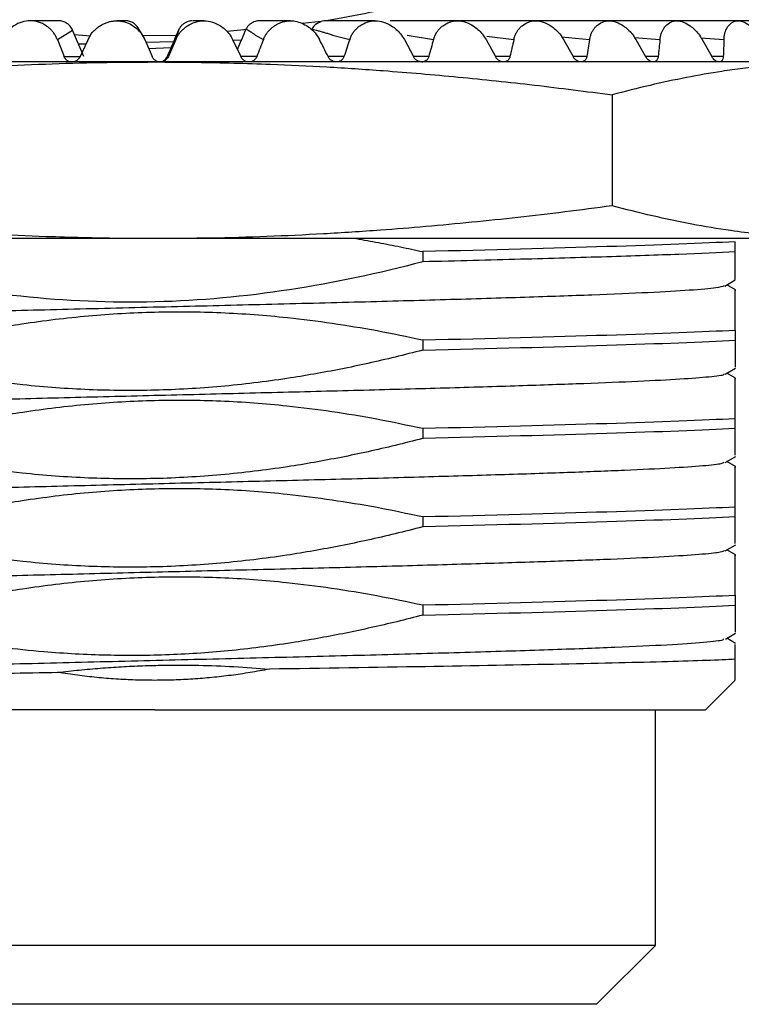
# Model space of a CAD drawing. Header units: millimetres. Extents: x 5820 to 6228, y 2147 to 2435.
# Tile 5 of 20: x 5909 to 5921, y 2218 to 2235. Entities that reach past the tile are written whole.
import ezdxf

# ---------------------------------------------------------------- set-up
doc = ezdxf.new("R2010")
doc.units = ezdxf.units.MM
doc.layers.add('1轮廓实线层', color=7, linetype='Continuous')
doc.layers.add('2细线层', color=3, linetype='Continuous')
doc.styles.add('SLDTEXTSTYLE1', font='txt')
doc.dimstyles.new('SLDDIMSTYLE0', dxfattribs={"dimtxt": 7, "dimasz": 8.16, "dimexe": 0, "dimexo": 0.0625, "dimgap": 1.75, "dimtad": 2, "dimdec": 0, "dimrnd": 1e-09, "dimzin": 4, "dimdsep": 46, "dimtxsty": 'SLDTEXTSTYLE1', "dimsah": 1, "dimcen": 0.09, "dimadec": 0, "dimazin": 1, "dimtfac": 1, "dimtofl": 0, "dimtmove": 0, "dimatfit": 3, "dimfxl": 1, "dimfrac": 2, "dimtolj": 1, "dimtzin": 12, "dimarcsym": 0})
doc.dimstyles.new('SLDDIMSTYLE1', dxfattribs={"dimtxt": 7, "dimasz": 8.16, "dimexe": 0, "dimexo": 0.0625, "dimgap": 1.75, "dimtad": 2, "dimdec": 0, "dimrnd": 1e-09, "dimzin": 12, "dimdsep": 46, "dimtxsty": 'SLDTEXTSTYLE1', "dimsah": 1, "dimcen": 0.09, "dimadec": 0, "dimazin": 3, "dimtfac": 1, "dimtmove": 0, "dimatfit": 0, "dimfxl": 1, "dimfrac": 2, "dimtolj": 1, "dimtzin": 12, "dimarcsym": 0})

# ---------------------------------------------------------------- blocks, each defined once
blk = doc.blocks.new('*D16')
at = {"layer": '2细线层', "color": 0, "lineweight": -2, "ltscale": 2, "transparency": 16777216}
for p, q in [((6035.78, 2244.562), (6035.78, 2252.722)), ((5924.625, 2236.402), (6035.78, 2236.402)), ((5919.694, 2217.402), (6035.78, 2217.402)), ((6035.78, 2209.242), (6035.78, 2177.859))]:
    blk.add_line(p, q, dxfattribs=at)
at = {"layer": '2细线层', "color": 0, "ltscale": 2, "transparency": 16777216}
for points in [[(6034.42, 2244.562), (6037.14, 2244.562), (6035.78, 2236.402)], [(6034.42, 2209.242), (6037.14, 2209.242), (6035.78, 2217.402)]]:
    blk.add_solid(points, dxfattribs=at)
at = {"layer": 'Defpoints', "color": 0, "ltscale": 2, "transparency": 16777216}
for p in [(5924.563, 2236.402), (6035.78, 2236.402), (5919.632, 2217.402)]:
    blk.add_point(p, dxfattribs=at)
at = {"layer": '2细线层', "color": 0, "ltscale": 2, "transparency": 16777216, "insert": (6037.53, 2188.738), "char_height": 7, "attachment_point": 2, "rotation": 90, "style": 'SLDTEXTSTYLE1'}
blk.add_mtext('\\A1;GH=19', dxfattribs=at)
blk = doc.blocks.new('*D17')
at = {"layer": '2细线层', "color": 0, "lineweight": -2, "ltscale": 2, "transparency": 16777216}
for p, q in [((5875.279, 2225.562), (5875.279, 2233.722)), ((5918.257, 2217.402), (5875.279, 2217.402)), ((5875.279, 2217.402), (5875.279, 2209.891)), ((5900.75, 2209.891), (5875.279, 2209.891)), ((5875.279, 2201.731), (5875.279, 2183.903))]:
    blk.add_line(p, q, dxfattribs=at)
at = {"layer": '2细线层', "color": 0, "ltscale": 2, "transparency": 16777216}
for points in [[(5873.919, 2225.562), (5876.639, 2225.562), (5875.279, 2217.402)], [(5873.919, 2201.731), (5876.639, 2201.731), (5875.279, 2209.891)]]:
    blk.add_solid(points, dxfattribs=at)
at = {"layer": 'Defpoints', "color": 0, "ltscale": 2, "transparency": 16777216}
for p in [(5875.279, 2217.402), (5918.32, 2217.402), (5900.813, 2209.891)]:
    blk.add_point(p, dxfattribs=at)
at = {"layer": '2细线层', "color": 0, "ltscale": 2, "transparency": 16777216, "insert": (5866.529, 2188.737), "char_height": 7, "attachment_point": 2, "rotation": 90, "style": 'SLDTEXTSTYLE1'}
blk.add_mtext('\\A1;BH', dxfattribs=at)
blk = doc.blocks.new('*D18')
at = {"layer": '2细线层', "color": 0, "lineweight": -2, "ltscale": 2, "transparency": 16777216}
for p, q in [((5896.663, 2236.756), (5896.663, 2172.376)), ((5924.963, 2236.756), (5924.963, 2172.376)), ((5896.663, 2172.376), (5857.844, 2172.376)), ((5916.803, 2172.376), (5904.823, 2172.376))]:
    blk.add_line(p, q, dxfattribs=at)
at = {"layer": '2细线层', "color": 0, "ltscale": 2, "transparency": 16777216}
for points in [[(5904.823, 2173.736), (5904.823, 2171.016), (5896.663, 2172.376)], [(5916.803, 2173.736), (5916.803, 2171.016), (5924.963, 2172.376)]]:
    blk.add_solid(points, dxfattribs=at)
at = {"layer": 'Defpoints', "color": 0, "ltscale": 2, "transparency": 16777216}
for p in [(5896.663, 2236.818), (5924.963, 2236.818), (5924.963, 2172.376)]:
    blk.add_point(p, dxfattribs=at)
at = {"layer": '2细线层', "color": 0, "ltscale": 2, "transparency": 16777216, "insert": (5869.115, 2170.626), "char_height": 7, "attachment_point": 2, "style": 'SLDTEXTSTYLE1'}
blk.add_mtext('\\A1;{\\fISOCPEUR|b0|i0|c134|p34;%%C}28.3', dxfattribs=at)

msp = doc.modelspace()

# ---------------------------------------------------------------- linework, layer by layer
at = {"layer": '1轮廓实线层', "linetype": 'Continuous', "lineweight": 25, "ltscale": 2}
for p, q in [((5909.184, 2235.102), (5908.699, 2235.102)), ((5911.647, 2235.102), (5911.455, 2235.102)), ((5913.116, 2235.102), (5912.587, 2235.102)), ((5913.636, 2235.087), (5913.317, 2235.053)), ((5914.556, 2235.102), (5913.726, 2235.102)), ((5915.949, 2235.102), (5914.807, 2235.102)), ((5917.278, 2235.102), (5915.834, 2235.102)), ((5918.525, 2235.102), (5916.796, 2235.102)), ((5919.675, 2235.102), (5917.642, 2235.102)), ((5920.714, 2235.102), (5918.443, 2235.102)), ((5921.629, 2235.102), (5919.146, 2235.102)), ((5922.407, 2235.102), (5919.746, 2235.102)), ((5923.039, 2235.102), (5920.234, 2235.102)), ((5923.518, 2235.102), (5920.603, 2235.102)), ((5920.858, 2235.102), (5920.663, 2235.102)), ((5909.16, 2234.783), (5909.418, 2234.944)), ((5909.611, 2234.493), (5909.418, 2234.944)), ((5910.644, 2234.783), (5910.553, 2234.944)), ((5912.381, 2234.953), (5912.044, 2234.917)), ((5909.16, 2234.783), (5909.273, 2234.493)), ((5909.723, 2234.842), (5909.452, 2234.864)), ((5909.712, 2234.845), (5909.547, 2234.493)), ((5911.178, 2234.853), (5910.609, 2234.844)), ((5910.644, 2234.783), (5910.77, 2234.493)), ((5910.663, 2234.738), (5911.133, 2234.75)), ((5911.17, 2234.783), (5911.045, 2234.493)), ((5911.191, 2234.856), (5911.17, 2234.783)), ((5912.135, 2234.783), (5912.272, 2234.493)), ((5912.139, 2234.775), (5912.283, 2234.778)), ((5912.52, 2234.856), (5912.657, 2234.783)), ((5913.829, 2234.856), (5914.122, 2234.783)), ((5915.05, 2234.783), (5915.204, 2234.493)), ((5915.099, 2234.856), (5915.545, 2234.783)), ((5916.436, 2234.783), (5916.596, 2234.493)), ((5916.452, 2234.839), (5916.908, 2234.783)), ((5917.717, 2234.83), (5918.195, 2234.783)), ((5917.752, 2234.783), (5917.915, 2234.493)), ((5918.953, 2234.82), (5919.389, 2234.783)), ((5918.98, 2234.783), (5919.145, 2234.493)), ((5920.085, 2234.812), (5920.475, 2234.783)), ((5920.106, 2234.783), (5920.27, 2234.493)), ((5909.518, 2234.71), (5909.65, 2234.713)), ((5910.709, 2234.633), (5911.088, 2234.646)), ((5909.407, 2234.402), (5907.918, 2234.402)), ((5909.273, 2234.493), (5909.547, 2234.493)), ((5910.813, 2234.402), (5909.407, 2234.402)), ((5911.045, 2234.493), (5911.022, 2234.493)), ((5912.546, 2234.493), (5912.272, 2234.493)), ((5913.898, 2234.402), (5912.413, 2234.402)), ((5914.025, 2234.493), (5913.757, 2234.493)), ((5915.345, 2234.402), (5913.898, 2234.402)), ((5915.463, 2234.493), (5915.204, 2234.493)), ((5915.345, 2234.402), (5915.362, 2234.402)), ((5916.734, 2234.402), (5915.345, 2234.402)), ((5916.843, 2234.493), (5916.596, 2234.493)), ((5918.049, 2234.402), (5916.734, 2234.402)), ((5918.147, 2234.493), (5917.915, 2234.493)), ((5919.273, 2234.402), (5918.049, 2234.402)), ((5919.359, 2234.493), (5919.145, 2234.493)), ((5920.391, 2234.402), (5919.273, 2234.402)), ((5920.463, 2234.493), (5920.27, 2234.493)), ((5921.388, 2234.402), (5920.391, 2234.402)), ((5918.578, 2233.844), (5918.578, 2231.96)), ((5920.663, 2231.177), (5920.663, 2231.35)), ((5915.362, 2231.182), (5915.362, 2231.009)), ((5920.49, 2230.598), (5920.667, 2230.701)), ((5920.672, 2230.531), (5920.522, 2230.617)), ((5920.663, 2229.85), (5920.663, 2229.677)), ((5915.362, 2229.682), (5915.362, 2229.509)), ((5920.496, 2229.102), (5920.673, 2229.204)), ((5920.671, 2229.031), (5920.522, 2229.117)), ((5920.663, 2228.177), (5920.663, 2228.35)), ((5915.362, 2228.182), (5915.362, 2228.009)), ((5920.495, 2227.602), (5920.674, 2227.705)), ((5920.671, 2227.531), (5920.522, 2227.617)), ((5920.663, 2226.677), (5920.663, 2226.85)), ((5915.362, 2226.682), (5915.362, 2226.509)), ((5920.495, 2226.101), (5920.674, 2226.205)), ((5920.672, 2226.031), (5920.522, 2226.117)), ((5920.663, 2225.35), (5920.663, 2225.177)), ((5915.362, 2225.182), (5915.362, 2225.009)), ((5920.499, 2224.603), (5920.672, 2224.704)), ((5920.673, 2224.53), (5920.522, 2224.617)), ((5920.161, 2223.401), (5920.668, 2223.907)), ((5919.313, 2219.402), (5919.313, 2223.402)), ((5910.813, 2219.402), (5902.313, 2219.402)), ((5919.313, 2219.402), (5910.813, 2219.402)), ((5918.311, 2218.401), (5919.313, 2219.402))]:
    msp.add_line(p, q, dxfattribs=at)
at = {"layer": '1轮廓实线层', "linetype": 'Continuous', "lineweight": 25, "ltscale": 2, "flags": 128}
msp.add_lwpolyline([(5910.315, 2235.102), (5910.245, 2235.102), (5910.168, 2235.102)], dxfattribs=at)
at = {"layer": '1轮廓实线层', "linetype": 'Continuous', "lineweight": 25, "ltscale": 2}
for points in [[(5915.192, 2235.402), (5914.707, 2235.286), (5914.22, 2235.185), (5913.729, 2235.102)], [(5913.729, 2235.102), (5913.697, 2235.103), (5913.666, 2235.097), (5913.636, 2235.087)], [(5911.224, 2234.962), (5911.157, 2234.805), (5911.09, 2234.649), (5911.022, 2234.493)], [(5912.362, 2234.962), (5912.313, 2234.848), (5912.265, 2234.734), (5912.216, 2234.62)], [(5913.558, 2235.052), (5913.526, 2235.029), (5913.498, 2234.998), (5913.479, 2234.962)], [(5912.658, 2234.783), (5912.621, 2234.686), (5912.583, 2234.59), (5912.546, 2234.493)], [(5913.757, 2234.493), (5913.707, 2234.589), (5913.659, 2234.686), (5913.61, 2234.783)], [(5914.122, 2234.783), (5914.09, 2234.686), (5914.058, 2234.59), (5914.025, 2234.493)], [(5915.545, 2234.783), (5915.518, 2234.686), (5915.491, 2234.59), (5915.463, 2234.493)], [(5916.908, 2234.783), (5916.887, 2234.686), (5916.865, 2234.59), (5916.843, 2234.493)], [(5918.195, 2234.783), (5918.179, 2234.686), (5918.164, 2234.59), (5918.147, 2234.493)], [(5919.389, 2234.783), (5919.379, 2234.686), (5919.369, 2234.59), (5919.359, 2234.493)], [(5920.475, 2234.783), (5920.471, 2234.686), (5920.468, 2234.59), (5920.463, 2234.493)], [(5910.813, 2234.402), (5910.844, 2234.402), (5910.875, 2234.402), (5910.907, 2234.402)], [(5912.413, 2234.402), (5911.913, 2234.402), (5911.41, 2234.402), (5910.907, 2234.402)]]:
    msp.add_open_spline(points, degree=3, dxfattribs=at)
for points, knots in [([(5909.16, 2234.783), (5909.152, 2234.802), (5909.136, 2234.839), (5909.104, 2234.89), (5909.065, 2234.937), (5909.021, 2234.979), (5908.949, 2235.033), (5908.845, 2235.087), (5908.701, 2235.109), (5908.554, 2235.087), (5908.429, 2235.027), (5908.331, 2234.952), (5908.257, 2234.873), (5908.222, 2234.812), (5908.204, 2234.782)], [0, 0, 0, 0, 0.052574, 0.104304, 0.155895, 0.208056, 0.261472, 0.383483, 0.498903, 0.615587, 0.738419, 0.826965, 0.913068, 1, 1, 1, 1]), ([(5909.418, 2234.944), (5909.406, 2234.967), (5909.383, 2235.011), (5909.324, 2235.061), (5909.256, 2235.096), (5909.206, 2235.1), (5909.181, 2235.102)], [0, 0, 0, 0, 0.249916, 0.496125, 0.751641, 1, 1, 1, 1]), ([(5909.712, 2234.845), (5909.725, 2234.864), (5909.751, 2234.902), (5909.798, 2234.951), (5909.849, 2234.993), (5909.904, 2235.029), (5909.961, 2235.058), (5910.02, 2235.08), (5910.079, 2235.094), (5910.139, 2235.102), (5910.225, 2235.102), (5910.338, 2235.078), (5910.463, 2235.011), (5910.573, 2234.913), (5910.62, 2234.828), (5910.644, 2234.783)], [0, 0, 0, 0, 0.060752, 0.119899, 0.177593, 0.233902, 0.28885, 0.342467, 0.394813, 0.446017, 0.496292, 0.615049, 0.739161, 0.862981, 1, 1, 1, 1]), ([(5910.553, 2234.944), (5910.542, 2234.965), (5910.52, 2235.006), (5910.468, 2235.054), (5910.407, 2235.087), (5910.353, 2235.103), (5910.322, 2235.101), (5910.314, 2235.1)], [0, 0, 0, 0, 0.229249, 0.455252, 0.691042, 0.921474, 1, 1, 1, 1]), ([(5911.17, 2234.783), (5911.18, 2234.803), (5911.198, 2234.842), (5911.235, 2234.895), (5911.276, 2234.941), (5911.32, 2234.982), (5911.392, 2235.034), (5911.499, 2235.086), (5911.647, 2235.11), (5911.796, 2235.085), (5911.917, 2235.027), (5912.011, 2234.955), (5912.083, 2234.878), (5912.118, 2234.815), (5912.135, 2234.783)], [0, 0, 0, 0, 0.056189, 0.110242, 0.162289, 0.212381, 0.260533, 0.383034, 0.500861, 0.6186, 0.741442, 0.821703, 0.907793, 1, 1, 1, 1]), ([(5911.443, 2235.102), (5911.43, 2235.101), (5911.401, 2235.098), (5911.36, 2235.084), (5911.32, 2235.064), (5911.283, 2235.036), (5911.25, 2235.003), (5911.233, 2234.976), (5911.224, 2234.962)], [0, 0, 0, 0, 0.153933, 0.313279, 0.478086, 0.647859, 0.82193, 1, 1, 1, 1]), ([(5912.578, 2235.102), (5912.564, 2235.101), (5912.537, 2235.098), (5912.496, 2235.084), (5912.456, 2235.064), (5912.42, 2235.036), (5912.387, 2235.003), (5912.37, 2234.976), (5912.362, 2234.962)], [0, 0, 0, 0, 0.153933, 0.313279, 0.478086, 0.647859, 0.82193, 1, 1, 1, 1]), ([(5912.658, 2234.783), (5912.667, 2234.803), (5912.684, 2234.843), (5912.719, 2234.896), (5912.759, 2234.944), (5912.803, 2234.986), (5912.851, 2235.021), (5912.902, 2235.051), (5912.954, 2235.074), (5913.008, 2235.09), (5913.062, 2235.1), (5913.135, 2235.104), (5913.228, 2235.092), (5913.338, 2235.052), (5913.444, 2234.987), (5913.541, 2234.898), (5913.587, 2234.822), (5913.61, 2234.783)], [0, 0, 0, 0, 0.056641, 0.111666, 0.165213, 0.217336, 0.268041, 0.31733, 0.36522, 0.411775, 0.457117, 0.501443, 0.589926, 0.683506, 0.782931, 0.888323, 1, 1, 1, 1]), ([(5913.558, 2235.052), (5913.57, 2235.059), (5913.594, 2235.072), (5913.623, 2235.082), (5913.636, 2235.087)], [0, 0, 0, 0, 0.525114, 1, 1, 1, 1]), ([(5914.122, 2234.783), (5914.13, 2234.803), (5914.145, 2234.842), (5914.176, 2234.895), (5914.212, 2234.941), (5914.251, 2234.982), (5914.316, 2235.034), (5914.415, 2235.086), (5914.556, 2235.11), (5914.7, 2235.085), (5914.821, 2235.027), (5914.917, 2234.955), (5914.992, 2234.878), (5915.03, 2234.815), (5915.05, 2234.783)], [0, 0, 0, 0, 0.056179, 0.110211, 0.162226, 0.212273, 0.26037, 0.382909, 0.500762, 0.618525, 0.74139, 0.821666, 0.907774, 1, 1, 1, 1]), ([(5915.545, 2234.783), (5915.552, 2234.803), (5915.565, 2234.842), (5915.593, 2234.895), (5915.625, 2234.941), (5915.661, 2234.982), (5915.721, 2235.034), (5915.815, 2235.086), (5915.949, 2235.11), (5916.089, 2235.085), (5916.207, 2235.027), (5916.301, 2234.955), (5916.377, 2234.878), (5916.416, 2234.815), (5916.436, 2234.783)], [0, 0, 0, 0, 0.0561792, 0.1102112, 0.1622258, 0.2122732, 0.2603695, 0.3829088, 0.5007619, 0.6185247, 0.7413897, 0.8216665, 0.907774, 1, 1, 1, 1]), ([(5916.909, 2234.783), (5916.914, 2234.803), (5916.924, 2234.842), (5916.949, 2234.895), (5916.977, 2234.941), (5917.01, 2234.982), (5917.065, 2235.034), (5917.151, 2235.086), (5917.277, 2235.11), (5917.41, 2235.085), (5917.524, 2235.027), (5917.617, 2234.955), (5917.692, 2234.878), (5917.731, 2234.815), (5917.752, 2234.783)], [0, 0, 0, 0, 0.056178, 0.110209, 0.162223, 0.21227, 0.260365, 0.382905, 0.500758, 0.61852, 0.741386, 0.821665, 0.907774, 1, 1, 1, 1]), ([(5918.195, 2234.783), (5918.199, 2234.803), (5918.207, 2234.842), (5918.228, 2234.895), (5918.252, 2234.941), (5918.281, 2234.982), (5918.33, 2235.034), (5918.408, 2235.086), (5918.524, 2235.11), (5918.649, 2235.085), (5918.758, 2235.027), (5918.847, 2234.955), (5918.92, 2234.878), (5918.96, 2234.815), (5918.98, 2234.783)], [0, 0, 0, 0, 0.056179, 0.110211, 0.162226, 0.212273, 0.26037, 0.382909, 0.500762, 0.618525, 0.74139, 0.821666, 0.907774, 1, 1, 1, 1]), ([(5919.389, 2234.783), (5919.392, 2234.803), (5919.397, 2234.842), (5919.413, 2234.895), (5919.434, 2234.941), (5919.458, 2234.982), (5919.5, 2235.034), (5919.569, 2235.086), (5919.674, 2235.11), (5919.789, 2235.085), (5919.891, 2235.027), (5919.976, 2234.955), (5920.046, 2234.878), (5920.085, 2234.815), (5920.106, 2234.783)], [0, 0, 0, 0, 0.056179, 0.110211, 0.162226, 0.212273, 0.26037, 0.382909, 0.500762, 0.618525, 0.74139, 0.821666, 0.907774, 1, 1, 1, 1]), ([(5920.475, 2234.783), (5920.476, 2234.803), (5920.479, 2234.842), (5920.491, 2234.895), (5920.506, 2234.941), (5920.526, 2234.982), (5920.561, 2235.034), (5920.62, 2235.086), (5920.713, 2235.11), (5920.817, 2235.085), (5920.91, 2235.027), (5920.99, 2234.955), (5921.056, 2234.878), (5921.095, 2234.815), (5921.114, 2234.783)], [0, 0, 0, 0, 0.056179, 0.110211, 0.162226, 0.212273, 0.26037, 0.382909, 0.500762, 0.618525, 0.74139, 0.821666, 0.907774, 1, 1, 1, 1]), ([(5911.224, 2234.962), (5911.222, 2234.952), (5911.218, 2234.94), (5911.212, 2234.921), (5911.208, 2234.907), (5911.203, 2234.892), (5911.2, 2234.88), (5911.193, 2234.863), (5911.191, 2234.856)], [0, 0, 0, 0, 0.2997686, 0.4064673, 0.5783586, 0.7057954, 0.877631, 1, 1, 1, 1]), ([(5912.362, 2234.962), (5912.378, 2234.952), (5912.401, 2234.94), (5912.432, 2234.921), (5912.453, 2234.907), (5912.479, 2234.892), (5912.503, 2234.88), (5912.515, 2234.863), (5912.52, 2234.856)], [0, 0, 0, 0, 0.303934, 0.40607, 0.578396, 0.705428, 0.877493, 1, 1, 1, 1]), ([(5913.479, 2234.962), (5913.515, 2234.952), (5913.563, 2234.94), (5913.631, 2234.921), (5913.679, 2234.907), (5913.734, 2234.892), (5913.785, 2234.88), (5913.816, 2234.863), (5913.829, 2234.856)], [0, 0, 0, 0, 0.299768, 0.406467, 0.578359, 0.705795, 0.877631, 1, 1, 1, 1]), ([(5903.047, 2233.844), (5903.279, 2233.875), (5903.739, 2233.935), (5904.426, 2234.017), (5905.532, 2234.139), (5906.727, 2234.246), (5908.011, 2234.327), (5908.951, 2234.37), (5909.885, 2234.397), (5910.504, 2234.4), (5910.813, 2234.402)], [0, 0, 0, 0, 0.089957, 0.178715, 0.266478, 0.518478, 0.640455, 0.761692, 0.880981, 1, 1, 1, 1]), ([(5909.407, 2234.402), (5909.398, 2234.402), (5909.38, 2234.403), (5909.354, 2234.411), (5909.325, 2234.426), (5909.293, 2234.452), (5909.28, 2234.479), (5909.273, 2234.493)], [0, 0, 0, 0, 0.152041, 0.302841, 0.45805, 0.726862, 1, 1, 1, 1]), ([(5909.547, 2234.493), (5909.542, 2234.483), (5909.533, 2234.465), (5909.511, 2234.441), (5909.483, 2234.421), (5909.447, 2234.405), (5909.42, 2234.403), (5909.407, 2234.402)], [0, 0, 0, 0, 0.184189, 0.362543, 0.542974, 0.773258, 1, 1, 1, 1]), ([(5910.907, 2234.402), (5910.898, 2234.402), (5910.88, 2234.403), (5910.854, 2234.411), (5910.824, 2234.426), (5910.792, 2234.452), (5910.777, 2234.479), (5910.77, 2234.493)], [0, 0, 0, 0, 0.151501, 0.30186, 0.456633, 0.726157, 1, 1, 1, 1]), ([(5910.885, 2234.402), (5910.885, 2234.402), (5910.899, 2234.4), (5910.929, 2234.407), (5910.968, 2234.425), (5911.002, 2234.454), (5911.016, 2234.48), (5911.022, 2234.493)], [0, 0, 0, 0, 0.000771, 0.250134, 0.506794, 0.750226, 1, 1, 1, 1]), ([(5911.045, 2234.493), (5911.041, 2234.483), (5911.031, 2234.465), (5911.01, 2234.441), (5910.983, 2234.421), (5910.948, 2234.405), (5910.921, 2234.403), (5910.907, 2234.402)], [0, 0, 0, 0, 0.184327, 0.362773, 0.543337, 0.77345, 1, 1, 1, 1]), ([(5910.907, 2234.402), (5911.115, 2234.401), (5911.531, 2234.399), (5912.155, 2234.385), (5912.889, 2234.361), (5913.735, 2234.321), (5914.798, 2234.251), (5915.973, 2234.15), (5917.268, 2234.014), (5918.138, 2233.901), (5918.578, 2233.844)], [0, 0, 0, 0, 0.081044, 0.16205, 0.243371, 0.367374, 0.492194, 0.658332, 0.82704, 1, 1, 1, 1]), ([(5912.413, 2234.402), (5912.404, 2234.402), (5912.386, 2234.403), (5912.36, 2234.411), (5912.329, 2234.426), (5912.296, 2234.452), (5912.28, 2234.479), (5912.272, 2234.493)], [0, 0, 0, 0, 0.152041, 0.302841, 0.45805, 0.726862, 1, 1, 1, 1]), ([(5912.546, 2234.493), (5912.542, 2234.483), (5912.533, 2234.465), (5912.514, 2234.441), (5912.487, 2234.421), (5912.453, 2234.405), (5912.426, 2234.403), (5912.413, 2234.402)], [0, 0, 0, 0, 0.184189, 0.362543, 0.542974, 0.773258, 1, 1, 1, 1]), ([(5913.898, 2234.402), (5913.889, 2234.402), (5913.87, 2234.403), (5913.843, 2234.412), (5913.812, 2234.428), (5913.78, 2234.453), (5913.764, 2234.48), (5913.757, 2234.493)], [0, 0, 0, 0, 0.160531, 0.319013, 0.48204, 0.738726, 1, 1, 1, 1]), ([(5914.025, 2234.493), (5914.021, 2234.483), (5914.014, 2234.465), (5913.995, 2234.441), (5913.97, 2234.421), (5913.938, 2234.405), (5913.911, 2234.403), (5913.898, 2234.402)], [0, 0, 0, 0, 0.1841894, 0.3625426, 0.5429738, 0.7732578, 1, 1, 1, 1]), ([(5915.345, 2234.402), (5915.336, 2234.402), (5915.318, 2234.403), (5915.291, 2234.412), (5915.26, 2234.428), (5915.228, 2234.453), (5915.212, 2234.48), (5915.204, 2234.493)], [0, 0, 0, 0, 0.160531, 0.319013, 0.48204, 0.738726, 1, 1, 1, 1]), ([(5915.463, 2234.493), (5915.46, 2234.484), (5915.454, 2234.466), (5915.439, 2234.444), (5915.416, 2234.423), (5915.385, 2234.405), (5915.358, 2234.403), (5915.345, 2234.402)], [0, 0, 0, 0, 0.174184, 0.343602, 0.514923, 0.75943, 1, 1, 1, 1]), ([(5916.734, 2234.402), (5916.726, 2234.402), (5916.708, 2234.403), (5916.682, 2234.412), (5916.653, 2234.428), (5916.621, 2234.453), (5916.604, 2234.48), (5916.596, 2234.493)], [0, 0, 0, 0, 0.160531, 0.319013, 0.48204, 0.738726, 1, 1, 1, 1]), ([(5916.843, 2234.493), (5916.84, 2234.483), (5916.835, 2234.465), (5916.82, 2234.441), (5916.799, 2234.421), (5916.77, 2234.405), (5916.746, 2234.403), (5916.734, 2234.402)], [0, 0, 0, 0, 0.184189, 0.362543, 0.542974, 0.773258, 1, 1, 1, 1]), ([(5918.049, 2234.402), (5918.041, 2234.402), (5918.025, 2234.403), (5918, 2234.412), (5917.971, 2234.428), (5917.94, 2234.453), (5917.923, 2234.48), (5917.915, 2234.493)], [0, 0, 0, 0, 0.160531, 0.319013, 0.48204, 0.738726, 1, 1, 1, 1]), ([(5918.147, 2234.493), (5918.145, 2234.483), (5918.141, 2234.465), (5918.128, 2234.441), (5918.109, 2234.421), (5918.083, 2234.405), (5918.06, 2234.403), (5918.049, 2234.402)], [0, 0, 0, 0, 0.184189, 0.362543, 0.542974, 0.773258, 1, 1, 1, 1]), ([(5922.257, 2234.402), (5922.133, 2234.398), (5921.885, 2234.39), (5921.517, 2234.367), (5921.154, 2234.335), (5920.795, 2234.295), (5920.358, 2234.233), (5919.833, 2234.14), (5919.212, 2234.008), (5918.792, 2233.9), (5918.578, 2233.844)], [0, 0, 0, 0, 0.101146, 0.200962, 0.299465, 0.396671, 0.492596, 0.65566, 0.824775, 1, 1, 1, 1]), ([(5919.273, 2234.402), (5919.266, 2234.402), (5919.251, 2234.403), (5919.227, 2234.412), (5919.2, 2234.428), (5919.17, 2234.453), (5919.153, 2234.48), (5919.145, 2234.493)], [0, 0, 0, 0, 0.160531, 0.319013, 0.48204, 0.738726, 1, 1, 1, 1]), ([(5919.359, 2234.493), (5919.358, 2234.483), (5919.355, 2234.465), (5919.344, 2234.441), (5919.327, 2234.421), (5919.304, 2234.405), (5919.283, 2234.403), (5919.273, 2234.402)], [0, 0, 0, 0, 0.184189, 0.362543, 0.542974, 0.773258, 1, 1, 1, 1]), ([(5920.391, 2234.402), (5920.384, 2234.402), (5920.37, 2234.403), (5920.349, 2234.412), (5920.323, 2234.428), (5920.295, 2234.453), (5920.278, 2234.48), (5920.27, 2234.493)], [0, 0, 0, 0, 0.160531, 0.319013, 0.48204, 0.738726, 1, 1, 1, 1]), ([(5920.463, 2234.493), (5920.463, 2234.483), (5920.461, 2234.465), (5920.453, 2234.441), (5920.439, 2234.421), (5920.419, 2234.405), (5920.4, 2234.403), (5920.391, 2234.402)], [0, 0, 0, 0, 0.1841894, 0.3625426, 0.5429738, 0.7732578, 1, 1, 1, 1]), ([(5910.813, 2231.402), (5910.608, 2231.403), (5910.2, 2231.404), (5909.586, 2231.416), (5908.86, 2231.438), (5908.019, 2231.476), (5906.944, 2231.544), (5905.74, 2231.645), (5904.401, 2231.785), (5903.502, 2231.901), (5903.047, 2231.96)], [0, 0, 0, 0, 0.078679, 0.1573, 0.236196, 0.35845, 0.481521, 0.651104, 0.823311, 1, 1, 1, 1]), ([(5918.578, 2231.96), (5918.309, 2231.924), (5917.776, 2231.854), (5916.981, 2231.761), (5916.196, 2231.678), (5915.418, 2231.606), (5914.579, 2231.538), (5913.68, 2231.48), (5912.721, 2231.435), (5911.765, 2231.407), (5911.13, 2231.404), (5910.813, 2231.402)], [0, 0, 0, 0, 0.104422, 0.207072, 0.308284, 0.408432, 0.507931, 0.632034, 0.755324, 0.877797, 1, 1, 1, 1]), ([(5922.461, 2231.402), (5922.358, 2231.403), (5922.154, 2231.404), (5921.848, 2231.416), (5921.485, 2231.438), (5921.064, 2231.476), (5920.526, 2231.544), (5919.924, 2231.645), (5919.255, 2231.785), (5918.805, 2231.901), (5918.578, 2231.96)], [0, 0, 0, 0, 0.078679, 0.1573, 0.236196, 0.35845, 0.481521, 0.651104, 0.823311, 1, 1, 1, 1]), ([(5910.813, 2231.402), (5910.684, 2231.402), (5910.427, 2231.402), (5910.043, 2231.402), (5909.659, 2231.402), (5909.278, 2231.402), (5908.897, 2231.402), (5908.518, 2231.402), (5908.141, 2231.402), (5907.765, 2231.402), (5906.936, 2231.402), (5905.678, 2231.402), (5904.068, 2231.402), (5902.576, 2231.402), (5901.505, 2231.402), (5900.779, 2231.402), (5900.331, 2231.402), (5899.913, 2231.402), (5899.52, 2231.402), (5899.283, 2231.402), (5899.165, 2231.402)], [0, 0, 0, 0, 0.027405, 0.054732, 0.082004, 0.109244, 0.136473, 0.163714, 0.19099, 0.218322, 0.245734, 0.372854, 0.500009, 0.627129, 0.754284, 0.803552, 0.852627, 0.90164, 0.95072, 1, 1, 1, 1]), ([(5922.461, 2231.402), (5922.395, 2231.402), (5922.265, 2231.402), (5922.058, 2231.402), (5921.843, 2231.402), (5921.619, 2231.402), (5921.386, 2231.402), (5921.145, 2231.402), (5920.894, 2231.402), (5920.635, 2231.402), (5920.043, 2231.402), (5919.05, 2231.402), (5917.557, 2231.402), (5915.947, 2231.402), (5914.592, 2231.402), (5913.561, 2231.402), (5912.881, 2231.402), (5912.196, 2231.402), (5911.506, 2231.402), (5911.044, 2231.402), (5910.813, 2231.402)], [0, 0, 0, 0, 0.0274048, 0.0547322, 0.0820044, 0.1092438, 0.1364729, 0.163714, 0.1909898, 0.2183225, 0.2457343, 0.3728537, 0.5000092, 0.6271285, 0.754284, 0.8035523, 0.8526273, 0.9016396, 0.9507203, 1, 1, 1, 1]), ([(5914.236, 2231.402), (5914.36, 2231.38), (5914.611, 2231.337), (5914.986, 2231.263), (5915.236, 2231.209), (5915.362, 2231.182)], [0, 0, 0, 0, 0.330826, 0.663963, 1, 1, 1, 1]), ([(5920.663, 2231.35), (5920.128, 2231.322), (5919.387, 2231.294), (5917.583, 2231.238), (5916.52, 2231.21), (5915.362, 2231.182)], [0, 0, 0, 0, 0.5, 0.5, 1, 1, 1, 1]), ([(5920.663, 2231.177), (5920.393, 2231.163), (5920.075, 2231.149), (5919.529, 2231.128), (5919.336, 2231.121), (5918.926, 2231.107), (5918.709, 2231.1), (5918.027, 2231.079), (5917.539, 2231.065), (5916.499, 2231.037), (5915.947, 2231.023), (5915.362, 2231.009)], [0, 0, 0, 0, 0.25, 0.25, 0.375, 0.375, 0.5, 0.5, 0.75, 0.75, 1, 1, 1, 1]), ([(5920.663, 2230.707), (5920.663, 2230.715), (5920.663, 2230.733), (5920.663, 2230.903), (5920.663, 2231.091), (5920.663, 2231.177)], [0, 0, 0, 0, 0.314732, 0.687227, 1, 1, 1, 1]), ([(5915.362, 2231.009), (5914.616, 2230.813), (5913.86, 2230.651), (5912.343, 2230.418), (5911.583, 2230.347), (5910.063, 2230.309), (5909.302, 2230.342), (5907.779, 2230.505), (5907.016, 2230.635), (5906.263, 2230.802)], [0, 0, 0, 0, 0.25, 0.25, 0.5, 0.5, 0.75, 0.75, 1, 1, 1, 1]), ([(5901.409, 2229.926), (5901.567, 2229.94), (5901.887, 2229.966), (5902.691, 2230.007), (5903.715, 2230.047), (5904.937, 2230.088), (5906.334, 2230.128), (5907.845, 2230.168), (5909.453, 2230.209), (5911.086, 2230.249), (5912.726, 2230.289), (5914.297, 2230.329), (5915.783, 2230.37), (5917.115, 2230.41), (5918.279, 2230.45), (5919.222, 2230.49), (5919.928, 2230.531), (5920.374, 2230.569), (5920.451, 2230.594), (5920.486, 2230.605)], [0, 0, 0, 0, 0.058662, 0.119034, 0.177696, 0.238069, 0.296542, 0.356709, 0.415182, 0.47535, 0.533824, 0.593993, 0.652467, 0.712638, 0.771112, 0.831284, 0.889758, 0.949931, 1, 1, 1, 1]), ([(5920.663, 2229.85), (5920.663, 2230.022), (5920.663, 2230.362), (5920.663, 2230.566), (5920.663, 2230.522), (5920.663, 2230.516)], [0, 0, 0, 0, 0.469115, 0.927335, 1, 1, 1, 1]), ([(5906.263, 2229.475), (5906.418, 2229.515), (5906.726, 2229.594), (5907.188, 2229.7), (5907.646, 2229.797), (5908.102, 2229.882), (5908.781, 2229.993), (5909.683, 2230.104), (5910.811, 2230.168), (5911.94, 2230.158), (5912.944, 2230.083), (5913.827, 2229.971), (5914.593, 2229.845), (5915.104, 2229.737), (5915.362, 2229.682)], [0, 0, 0, 0, 0.05223, 0.103708, 0.15458, 0.205001, 0.255142, 0.37894, 0.501305, 0.623592, 0.746752, 0.829768, 0.913925, 1, 1, 1, 1]), ([(5915.362, 2229.682), (5916.52, 2229.71), (5917.583, 2229.738), (5919.387, 2229.794), (5920.128, 2229.822), (5920.663, 2229.85)], [0, 0, 0, 0, 0.5, 0.5, 1, 1, 1, 1]), ([(5915.362, 2229.509), (5916.52, 2229.537), (5917.583, 2229.565), (5919.387, 2229.621), (5920.128, 2229.649), (5920.663, 2229.677)], [0, 0, 0, 0, 0.5, 0.5, 1, 1, 1, 1]), ([(5920.663, 2229.677), (5920.663, 2229.523), (5920.663, 2229.251), (5920.663, 2229.231), (5920.663, 2229.222)], [0, 0, 0, 0, 0.564484, 1, 1, 1, 1]), ([(5915.362, 2229.509), (5915.206, 2229.469), (5914.897, 2229.39), (5914.434, 2229.283), (5913.974, 2229.186), (5913.516, 2229.101), (5912.838, 2228.99), (5911.939, 2228.88), (5910.817, 2228.816), (5909.695, 2228.825), (5908.693, 2228.899), (5907.809, 2229.011), (5907.037, 2229.138), (5906.523, 2229.247), (5906.263, 2229.302)], [0, 0, 0, 0, 0.0524322, 0.104105, 0.1551644, 0.2057689, 0.2560898, 0.3791622, 0.5010324, 0.6227112, 0.7450016, 0.8285975, 0.913334, 1, 1, 1, 1]), ([(5901.126, 2228.376), (5901.125, 2228.377), (5901.105, 2228.39), (5901.294, 2228.416), (5901.705, 2228.454), (5902.372, 2228.492), (5903.24, 2228.529), (5904.301, 2228.567), (5905.522, 2228.605), (5906.877, 2228.643), (5908.329, 2228.68), (5909.843, 2228.718), (5911.382, 2228.756), (5912.906, 2228.794), (5914.378, 2228.832), (5915.761, 2228.869), (5917.021, 2228.907), (5918.126, 2228.945), (5919.047, 2228.983), (5919.768, 2229.02), (5920.246, 2229.058), (5920.483, 2229.087), (5920.48, 2229.103), (5920.479, 2229.106)], [0, 0, 0, 0, 0.0038377, 0.0555366, 0.1072346, 0.158933, 0.2106314, 0.2623294, 0.3140283, 0.3657257, 0.4174251, 0.4691221, 0.5208218, 0.5725184, 0.6242184, 0.6759147, 0.7276149, 0.7793111, 0.8310113, 0.8827075, 0.9344077, 0.986104, 1, 1, 1, 1]), ([(5920.663, 2228.35), (5920.663, 2228.524), (5920.663, 2228.864), (5920.663, 2229.064), (5920.663, 2229.022), (5920.663, 2229.016)], [0, 0, 0, 0, 0.473816, 0.929997, 1, 1, 1, 1]), ([(5906.263, 2227.975), (5906.42, 2228.015), (5906.73, 2228.095), (5907.195, 2228.202), (5907.656, 2228.299), (5908.114, 2228.384), (5908.791, 2228.495), (5909.69, 2228.604), (5910.813, 2228.668), (5911.936, 2228.659), (5912.939, 2228.584), (5913.823, 2228.472), (5914.592, 2228.345), (5915.104, 2228.237), (5915.362, 2228.182)], [0, 0, 0, 0, 0.052683, 0.104526, 0.155679, 0.20631, 0.256597, 0.379512, 0.501472, 0.623194, 0.745787, 0.829298, 0.913784, 1, 1, 1, 1]), ([(5915.362, 2228.182), (5916.52, 2228.21), (5917.583, 2228.238), (5919.387, 2228.294), (5920.128, 2228.322), (5920.663, 2228.35)], [0, 0, 0, 0, 0.5, 0.5, 1, 1, 1, 1]), ([(5920.663, 2228.177), (5920.128, 2228.149), (5919.387, 2228.121), (5917.583, 2228.065), (5916.52, 2228.037), (5915.362, 2228.009)], [0, 0, 0, 0, 0.5, 0.5, 1, 1, 1, 1]), ([(5920.663, 2227.723), (5920.663, 2227.731), (5920.663, 2227.751), (5920.663, 2228.022), (5920.663, 2228.177)], [0, 0, 0, 0, 0.43073, 1, 1, 1, 1]), ([(5915.362, 2228.009), (5915.207, 2227.969), (5914.898, 2227.89), (5914.436, 2227.783), (5913.977, 2227.687), (5913.52, 2227.601), (5912.842, 2227.49), (5911.941, 2227.38), (5910.814, 2227.316), (5909.686, 2227.325), (5908.682, 2227.4), (5907.799, 2227.513), (5907.032, 2227.639), (5906.521, 2227.747), (5906.263, 2227.802)], [0, 0, 0, 0, 0.052345, 0.103907, 0.154832, 0.205278, 0.255417, 0.378948, 0.501324, 0.623559, 0.746488, 0.829631, 0.91388, 1, 1, 1, 1]), ([(5901.137, 2226.876), (5901.16, 2226.886), (5901.21, 2226.909), (5901.576, 2226.944), (5902.171, 2226.982), (5902.989, 2227.019), (5904, 2227.057), (5905.182, 2227.095), (5906.504, 2227.133), (5907.933, 2227.17), (5909.435, 2227.208), (5910.971, 2227.246), (5912.503, 2227.284), (5913.992, 2227.321), (5915.403, 2227.359), (5916.698, 2227.397), (5917.848, 2227.435), (5918.82, 2227.472), (5919.597, 2227.51), (5920.141, 2227.548), (5920.442, 2227.58), (5920.464, 2227.599), (5920.472, 2227.606)], [0, 0, 0, 0, 0.0416751, 0.093406, 0.1451329, 0.1968638, 0.2485907, 0.3003216, 0.3520486, 0.4037793, 0.4555065, 0.5072371, 0.5589646, 0.6106948, 0.6624227, 0.7141526, 0.765881, 0.8176104, 0.8693393, 0.9210682, 0.9727976, 1, 1, 1, 1]), ([(5920.663, 2226.85), (5920.663, 2227.024), (5920.663, 2227.364), (5920.663, 2227.564), (5920.663, 2227.522), (5920.663, 2227.516)], [0, 0, 0, 0, 0.47467, 0.928353, 1, 1, 1, 1]), ([(5906.263, 2226.475), (5906.419, 2226.515), (5906.727, 2226.594), (5907.19, 2226.701), (5907.649, 2226.797), (5908.105, 2226.883), (5908.782, 2226.994), (5909.683, 2227.104), (5910.81, 2227.168), (5911.937, 2227.159), (5912.942, 2227.084), (5913.826, 2226.971), (5914.593, 2226.845), (5915.104, 2226.737), (5915.362, 2226.682)], [0, 0, 0, 0, 0.052391, 0.103967, 0.154874, 0.205274, 0.255342, 0.378785, 0.501208, 0.623368, 0.746357, 0.829629, 0.913925, 1, 1, 1, 1]), ([(5915.362, 2226.682), (5916.52, 2226.71), (5917.583, 2226.738), (5919.387, 2226.794), (5920.128, 2226.822), (5920.663, 2226.85)], [0, 0, 0, 0, 0.5, 0.5, 1, 1, 1, 1]), ([(5920.663, 2226.677), (5920.128, 2226.649), (5919.387, 2226.621), (5917.583, 2226.565), (5916.52, 2226.537), (5915.362, 2226.509)], [0, 0, 0, 0, 0.5, 0.5, 1, 1, 1, 1]), ([(5920.663, 2226.223), (5920.663, 2226.232), (5920.663, 2226.253), (5920.663, 2226.524), (5920.663, 2226.677)], [0, 0, 0, 0, 0.436727, 1, 1, 1, 1]), ([(5915.362, 2226.509), (5915.206, 2226.469), (5914.896, 2226.389), (5914.431, 2226.282), (5913.971, 2226.186), (5913.512, 2226.1), (5912.835, 2225.989), (5911.937, 2225.88), (5910.814, 2225.816), (5909.692, 2225.825), (5908.689, 2225.9), (5907.806, 2226.012), (5907.035, 2226.138), (5906.522, 2226.247), (5906.263, 2226.302)], [0, 0, 0, 0, 0.052598, 0.104392, 0.15553, 0.206173, 0.256498, 0.379337, 0.501294, 0.623036, 0.745355, 0.828924, 0.913549, 1, 1, 1, 1]), ([(5901.149, 2225.376), (5901.154, 2225.383), (5901.169, 2225.402), (5901.458, 2225.434), (5901.988, 2225.472), (5902.752, 2225.509), (5903.712, 2225.547), (5904.852, 2225.585), (5906.139, 2225.623), (5907.543, 2225.66), (5909.029, 2225.698), (5910.559, 2225.736), (5912.096, 2225.774), (5913.601, 2225.811), (5915.036, 2225.849), (5916.365, 2225.887), (5917.557, 2225.925), (5918.579, 2225.962), (5919.41, 2226), (5920.018, 2226.038), (5920.396, 2226.073), (5920.456, 2226.095), (5920.482, 2226.105)], [0, 0, 0, 0, 0.027312, 0.079081, 0.130848, 0.182616, 0.234383, 0.28615, 0.337918, 0.389685, 0.441453, 0.49322, 0.544989, 0.596755, 0.648524, 0.700289, 0.752059, 0.803824, 0.855594, 0.907359, 0.959129, 1, 1, 1, 1]), ([(5920.663, 2225.35), (5920.663, 2225.523), (5920.663, 2225.864), (5920.663, 2226.065), (5920.663, 2226.022), (5920.663, 2226.016)], [0, 0, 0, 0, 0.471461, 0.926288, 1, 1, 1, 1]), ([(5906.263, 2224.975), (5906.419, 2225.015), (5906.729, 2225.095), (5907.194, 2225.202), (5907.654, 2225.298), (5908.112, 2225.384), (5908.79, 2225.495), (5909.688, 2225.604), (5910.811, 2225.668), (5911.933, 2225.659), (5912.935, 2225.584), (5913.819, 2225.472), (5914.589, 2225.346), (5915.103, 2225.237), (5915.362, 2225.182)], [0, 0, 0, 0, 0.052574, 0.104352, 0.15548, 0.206121, 0.256448, 0.379307, 0.501253, 0.62299, 0.745272, 0.828852, 0.913504, 1, 1, 1, 1]), ([(5915.362, 2225.182), (5916.52, 2225.21), (5917.583, 2225.238), (5919.387, 2225.294), (5920.128, 2225.322), (5920.663, 2225.35)], [0, 0, 0, 0, 0.5, 0.5, 1, 1, 1, 1]), ([(5915.362, 2225.009), (5916.52, 2225.037), (5917.583, 2225.065), (5919.387, 2225.121), (5920.128, 2225.149), (5920.663, 2225.177)], [0, 0, 0, 0, 0.5, 0.5, 1, 1, 1, 1]), ([(5920.663, 2225.177), (5920.663, 2225.023), (5920.663, 2224.748), (5920.663, 2224.728), (5920.663, 2224.72)], [0, 0, 0, 0, 0.557468, 1, 1, 1, 1]), ([(5915.362, 2225.009), (5915.216, 2224.971), (5914.926, 2224.897), (5914.491, 2224.796), (5914.059, 2224.704), (5913.629, 2224.621), (5912.987, 2224.512), (5912.132, 2224.4), (5911.064, 2224.325), (5909.997, 2224.317), (5909.049, 2224.369), (5908.219, 2224.456), (5907.506, 2224.557), (5907.031, 2224.646), (5906.792, 2224.691)], [0, 0, 0, 0, 0.052245, 0.103795, 0.154777, 0.205329, 0.255596, 0.380592, 0.503775, 0.626541, 0.750317, 0.83262, 0.915609, 1, 1, 1, 1]), ([(5901.186, 2223.89), (5901.229, 2223.9), (5901.332, 2223.924), (5901.838, 2223.963), (5902.631, 2224.005), (5903.686, 2224.046), (5904.956, 2224.088), (5906.409, 2224.13), (5907.995, 2224.172), (5909.669, 2224.214), (5911.378, 2224.256), (5913.069, 2224.298), (5914.692, 2224.34), (5916.194, 2224.382), (5917.532, 2224.424), (5918.661, 2224.466), (5919.556, 2224.507), (5920.161, 2224.549), (5920.471, 2224.583), (5920.47, 2224.602), (5920.47, 2224.607)], [0, 0, 0, 0, 0.042661, 0.101084, 0.1595, 0.217923, 0.276339, 0.334761, 0.393179, 0.4516, 0.510018, 0.568439, 0.626858, 0.685278, 0.743697, 0.802117, 0.860537, 0.918956, 0.977377, 1, 1, 1, 1]), ([(5920.663, 2224.26), (5920.663, 2224.359), (5920.663, 2224.52), (5920.663, 2224.514), (5920.663, 2224.512)], [0, 0, 0, 0, 0.614975, 1, 1, 1, 1]), ([(5920.663, 2224.26), (5920.401, 2224.246), (5920.014, 2224.232), (5919.018, 2224.204), (5918.409, 2224.19), (5917.02, 2224.162), (5916.239, 2224.148), (5914.565, 2224.12), (5913.673, 2224.106), (5912.759, 2224.092)], [0, 0, 0, 0, 0.25, 0.25, 0.5, 0.5, 0.75, 0.75, 1, 1, 1, 1]), ([(5920.663, 2223.912), (5920.663, 2223.922), (5920.663, 2223.945), (5920.663, 2224.151), (5920.663, 2224.26)], [0, 0, 0, 0, 0.467824, 1, 1, 1, 1]), ([(5901.108, 2223.84), (5901.12, 2223.844), (5901.161, 2223.857), (5901.55, 2223.878), (5902.251, 2223.905), (5903.237, 2223.932), (5904.457, 2223.958), (5905.883, 2223.985), (5907.464, 2224.011), (5908.601, 2224.029), (5909.171, 2224.038)], [0, 0, 0, 0, 0.060139, 0.193322, 0.326867, 0.460772, 0.595038, 0.729665, 0.864652, 1, 1, 1, 1]), ([(5909.171, 2224.038), (5909.291, 2224.051), (5909.53, 2224.078), (5909.889, 2224.11), (5910.247, 2224.134), (5910.605, 2224.151), (5911.043, 2224.162), (5911.561, 2224.161), (5912.16, 2224.14), (5912.559, 2224.108), (5912.759, 2224.092)], [0, 0, 0, 0, 0.100866, 0.201006, 0.300718, 0.4003, 0.500059, 0.666214, 0.832399, 1, 1, 1, 1]), ([(5910.813, 2223.902), (5910.703, 2223.903), (5910.484, 2223.905), (5910.156, 2223.922), (5909.828, 2223.949), (5909.499, 2223.987), (5909.28, 2224.021), (5909.171, 2224.038)], [0, 0, 0, 0, 0.199221, 0.398183, 0.59754, 0.797935, 1, 1, 1, 1]), ([(5912.759, 2224.092), (5912.65, 2224.072), (5912.434, 2224.032), (5912.109, 2223.985), (5911.785, 2223.948), (5911.461, 2223.922), (5911.137, 2223.905), (5910.921, 2223.903), (5910.813, 2223.902)], [0, 0, 0, 0, 0.169254, 0.336798, 0.503128, 0.668756, 0.834204, 1, 1, 1, 1]), ([(5910.813, 2223.402), (5910.711, 2223.402), (5910.509, 2223.402), (5910.207, 2223.402), (5909.905, 2223.402), (5909.604, 2223.402), (5909.304, 2223.402), (5908.801, 2223.402), (5908.103, 2223.402), (5907.229, 2223.402), (5906.39, 2223.402), (5905.341, 2223.402), (5904.159, 2223.402), (5903.188, 2223.402), (5902.557, 2223.402), (5902.16, 2223.402), (5901.848, 2223.402), (5901.65, 2223.402), (5901.535, 2223.402), (5901.474, 2223.402), (5901.466, 2223.402), (5901.463, 2223.402)], [0, 0, 0, 0, 0.020674, 0.041306, 0.061919, 0.082533, 0.103172, 0.123855, 0.186959, 0.250099, 0.313203, 0.376343, 0.500008, 0.623673, 0.686777, 0.749917, 0.813021, 0.876161, 0.917462, 0.958683, 1, 1, 1, 1]), ([(5910.813, 2223.402), (5912.037, 2223.402), (5913.26, 2223.402), (5915.521, 2223.402), (5916.559, 2223.402), (5918.29, 2223.402), (5918.983, 2223.402), (5919.919, 2223.402), (5920.163, 2223.402), (5920.163, 2223.402)], [0, 0, 0, 0, 0.25, 0.25, 0.5, 0.5, 0.75, 0.75, 1, 1, 1, 1]), ([(5910.813, 2218.402), (5910.721, 2218.402), (5910.538, 2218.402), (5910.264, 2218.402), (5909.991, 2218.402), (5909.719, 2218.402), (5909.299, 2218.402), (5908.737, 2218.402), (5908.038, 2218.402), (5907.357, 2218.402), (5906.475, 2218.402), (5905.471, 2218.402), (5904.657, 2218.402), (5904.142, 2218.402), (5903.832, 2218.402), (5903.593, 2218.402), (5903.447, 2218.402), (5903.364, 2218.402), (5903.321, 2218.402), (5903.315, 2218.402), (5903.313, 2218.402)], [0, 0, 0, 0, 0.023337, 0.046631, 0.069913, 0.093213, 0.116565, 0.178306, 0.240092, 0.304408, 0.368768, 0.500006, 0.631244, 0.695559, 0.759919, 0.821661, 0.883447, 0.922302, 0.961105, 1, 1, 1, 1]), ([(5918.313, 2218.402), (5918.312, 2218.402), (5918.31, 2218.402), (5918.294, 2218.402), (5918.269, 2218.402), (5918.234, 2218.402), (5918.164, 2218.402), (5918.032, 2218.402), (5917.794, 2218.402), (5917.484, 2218.402), (5916.968, 2218.402), (5916.154, 2218.402), (5915.151, 2218.402), (5914.269, 2218.402), (5913.587, 2218.402), (5912.888, 2218.402), (5912.267, 2218.402), (5911.726, 2218.402), (5911.27, 2218.402), (5910.965, 2218.402), (5910.813, 2218.402)], [0, 0, 0, 0, 0.02333, 0.04662, 0.069902, 0.093206, 0.116565, 0.178306, 0.240092, 0.304408, 0.368768, 0.500006, 0.631244, 0.695559, 0.759919, 0.821661, 0.883446, 0.922312, 0.961115, 1, 1, 1, 1])]:
    msp.add_open_spline(points, degree=3, knots=knots, dxfattribs=at)

# ---------------------------------------------------------------- dimensions: what is measured, and where the dimension line sits
at = {"layer": '2细线层', "ltscale": 2}
for base, p1, p2, text, dimstyle, picture, middle in [((6035.78, 2236.402), (5919.632, 2217.402), (5924.563, 2236.402), 'GH=<>', 'SLDDIMSTYLE0', '*D16', (6035.78, 2188.738)), ((5875.279, 2217.402), (5900.813, 2209.891), (5918.32, 2217.402), 'BH', 'SLDDIMSTYLE1', '*D17', (5875.279, 2188.737))]:
    dim = msp.add_linear_dim(base=base, p1=p1, p2=p2, angle=90, text=text, dimstyle=dimstyle, dxfattribs=at)
    dim.commit()
    dim.dimension.update_dxf_attribs({"geometry": picture, "text_midpoint": middle, "dimtype": 160})
dim = msp.add_linear_dim(base=(5924.963, 2172.376), p1=(5896.663, 2236.818), p2=(5924.963, 2236.818), text='{\\fISOCPEUR|b0|i0|c134|p34;%%C}<>.3', dimstyle='SLDDIMSTYLE0', override={"dimzin": 4}, dxfattribs=at)
dim.commit()
dim.dimension.update_dxf_attribs({"geometry": '*D18', "text_midpoint": (5869.115, 2172.376), "dimtype": 160})

doc.saveas('drawing.dxf')
